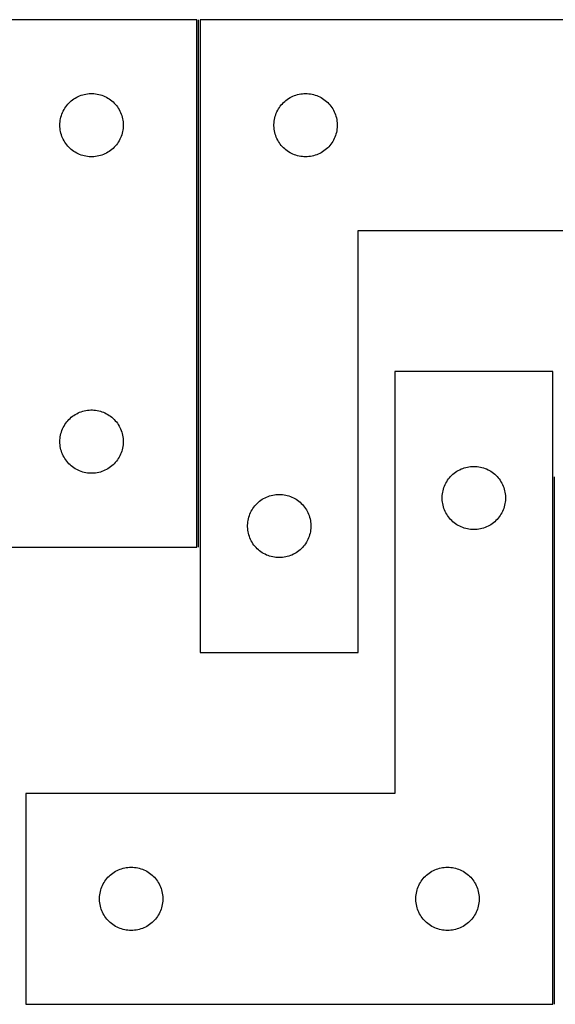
# Model space of a CAD drawing. Header units: millimetres. Extents: x 7 to 1491, y 7 to 473.
# Tile 3 of 4: x 886 to 1140, y 7 to 473. Entities that reach past the tile are written whole.
import ezdxf

# ---------------------------------------------------------------- set-up
doc = ezdxf.new("R2010")
doc.units = ezdxf.units.MM
doc.layers.add('COMMON', color=5, linetype='CONTINUOUS', true_color=0x0000ff)
doc.layers.add('CUT', color=7, linetype='CONTINUOUS', true_color=0x000000)

msp = doc.modelspace()

# ---------------------------------------------------------------- linework, layer by layer
at = {"layer": 'COMMON'}
for p, q in [((971.259817, 223.276891), (971.259817, 473.276891)), ((1140.058839, 6.561553), (1140.058839, 256.561553))]:
    msp.add_line(p, q, dxfattribs=at)
at = {"layer": 'CUT'}
for p, q in [((970.509816, 473.276891), (670.509816, 473.276891)), ((970.509816, 223.276891), (970.509816, 473.276891)), ((972.009817, 473.276891), (972.009817, 173.276891)), ((1222.009817, 473.276891), (972.009817, 473.276891)), ((909.767533, 433.746053), (910.320716, 434.285172)), ((910.320716, 434.285172), (910.900918, 434.795098)), ((910.900918, 434.795098), (911.506602, 435.27448)), ((911.506602, 435.27448), (912.13616, 435.722046)), ((912.13616, 435.722046), (912.787924, 436.13661)), ((912.787924, 436.13661), (913.460165, 436.517073)), ((913.460165, 436.517073), (914.1511, 436.862425)), ((914.1511, 436.862425), (914.858898, 437.171751)), ((914.858898, 437.171751), (915.58168, 437.444229)), ((915.58168, 437.444229), (916.317531, 437.679139)), ((916.317531, 437.679139), (917.0645, 437.875857)), ((917.0645, 437.875857), (917.820605, 438.03386)), ((917.820605, 438.03386), (918.583841, 438.152731)), ((918.583841, 438.152731), (919.352184, 438.232154)), ((919.352184, 438.232154), (920.123597, 438.271918)), ((920.123597, 438.271918), (920.896035, 438.271918)), ((920.896035, 438.271918), (921.667448, 438.232154)), ((921.667448, 438.232154), (922.435791, 438.152731)), ((922.435791, 438.152731), (923.199027, 438.03386)), ((923.199027, 438.03386), (923.955132, 437.875857)), ((923.955132, 437.875857), (924.7021, 437.679139)), ((924.7021, 437.679139), (925.437952, 437.444229)), ((925.437952, 437.444229), (926.160734, 437.171751)), ((926.160734, 437.171751), (926.868532, 436.862425)), ((926.868532, 436.862425), (927.559467, 436.517073)), ((927.559467, 436.517073), (928.231708, 436.13661)), ((928.231708, 436.13661), (928.883472, 435.722046)), ((928.883472, 435.722046), (929.51303, 435.27448)), ((929.51303, 435.27448), (930.118714, 434.795098)), ((930.118714, 434.795098), (930.698916, 434.285172)), ((930.698916, 434.285172), (931.252099, 433.746053)), ((1011.540655, 434.019174), (1012.107535, 434.54387)), ((1012.107535, 434.54387), (1012.700675, 435.038688)), ((1012.700675, 435.038688), (1013.3185, 435.502316)), ((1013.3185, 435.502316), (1013.959374, 435.933524)), ((1013.959374, 435.933524), (1014.621596, 436.33117)), ((1014.621596, 436.33117), (1015.30341, 436.694197)), ((1015.30341, 436.694197), (1016.003008, 437.021645)), ((1016.003008, 437.021645), (1016.718536, 437.312643)), ((1016.718536, 437.312643), (1017.448094, 437.566422)), ((1017.448094, 437.566422), (1018.18975, 437.782307)), ((1018.18975, 437.782307), (1018.941536, 437.959726)), ((1018.941536, 437.959726), (1019.701458, 438.098209)), ((1019.701458, 438.098209), (1020.467502, 438.197389)), ((1020.467502, 438.197389), (1021.237636, 438.257002)), ((1021.237636, 438.257002), (1022.009817, 438.276891)), ((1022.009817, 438.276891), (1022.781998, 438.257002)), ((1022.781998, 438.257002), (1023.552132, 438.197389)), ((1023.552132, 438.197389), (1024.318176, 438.098209)), ((1024.318176, 438.098209), (1025.078098, 437.959726)), ((1025.078098, 437.959726), (1025.829884, 437.782307)), ((1025.829884, 437.782307), (1026.571539, 437.566422)), ((1026.571539, 437.566422), (1027.301098, 437.312643)), ((1027.301098, 437.312643), (1028.016626, 437.021645)), ((1028.016626, 437.021645), (1028.716224, 436.694197)), ((1028.716224, 436.694197), (1029.398038, 436.33117)), ((1029.398038, 436.33117), (1030.06026, 435.933524)), ((1030.06026, 435.933524), (1030.701133, 435.502316)), ((1030.701133, 435.502316), (1031.318959, 435.038688)), ((1031.318959, 435.038688), (1031.912099, 434.54387)), ((1031.912099, 434.54387), (1032.478979, 434.019174)), ((906.765062, 429.2837), (907.09251, 429.983298)), ((907.09251, 429.983298), (907.455537, 430.665112)), ((907.455537, 430.665112), (907.853183, 431.327334)), ((907.853183, 431.327334), (908.284391, 431.968208)), ((908.284391, 431.968208), (908.748019, 432.586033)), ((908.748019, 432.586033), (909.242837, 433.179173)), ((909.242837, 433.179173), (909.767533, 433.746053)), ((931.252099, 433.746053), (931.776795, 433.179173)), ((931.776795, 433.179173), (932.271613, 432.586033)), ((932.271613, 432.586033), (932.735241, 431.968208)), ((932.735241, 431.968208), (933.166449, 431.327334)), ((933.166449, 431.327334), (933.564095, 430.665112)), ((933.564095, 430.665112), (933.927122, 429.983298)), ((933.927122, 429.983298), (934.25457, 429.2837)), ((1008.114957, 428.927809), (1008.424283, 429.635607)), ((1008.424283, 429.635607), (1008.769635, 430.326542)), ((1008.769635, 430.326542), (1009.150098, 430.998783)), ((1009.150098, 430.998783), (1009.564662, 431.650547)), ((1009.564662, 431.650547), (1010.012228, 432.280105)), ((1010.012228, 432.280105), (1010.49161, 432.885789)), ((1010.49161, 432.885789), (1011.001536, 433.465991)), ((1011.001536, 433.465991), (1011.540655, 434.019174)), ((1032.478979, 434.019174), (1033.018097, 433.465991)), ((1033.018097, 433.465991), (1033.528024, 432.885789)), ((1033.528024, 432.885789), (1034.007406, 432.280105)), ((1034.007406, 432.280105), (1034.454972, 431.650547)), ((1034.454972, 431.650547), (1034.869536, 430.998783)), ((1034.869536, 430.998783), (1035.249999, 430.326542)), ((1035.249999, 430.326542), (1035.595351, 429.635607)), ((1035.595351, 429.635607), (1035.904676, 428.927809)), ((905.529705, 424.049072), (905.589318, 424.819206)), ((905.589318, 424.819206), (905.688498, 425.58525)), ((905.688498, 425.58525), (905.826981, 426.345172)), ((905.826981, 426.345172), (906.0044, 427.096958)), ((906.0044, 427.096958), (906.220285, 427.838614)), ((906.220285, 427.838614), (906.474064, 428.568172)), ((906.474064, 428.568172), (906.765062, 429.2837)), ((934.25457, 429.2837), (934.545568, 428.568172)), ((934.545568, 428.568172), (934.799347, 427.838614)), ((934.799347, 427.838614), (935.015232, 427.096958)), ((935.015232, 427.096958), (935.192651, 426.345172)), ((935.192651, 426.345172), (935.331134, 425.58525)), ((935.331134, 425.58525), (935.430314, 424.819206)), ((935.430314, 424.819206), (935.489927, 424.049072)), ((1007.054554, 424.434523), (1007.133977, 425.202866)), ((1007.133977, 425.202866), (1007.252848, 425.966102)), ((1007.252848, 425.966102), (1007.410851, 426.722207)), ((1007.410851, 426.722207), (1007.607569, 427.469176)), ((1007.607569, 427.469176), (1007.842479, 428.205027)), ((1007.842479, 428.205027), (1008.114957, 428.927809)), ((1035.904676, 428.927809), (1036.177155, 428.205027)), ((1036.177155, 428.205027), (1036.412065, 427.469176)), ((1036.412065, 427.469176), (1036.608783, 426.722207)), ((1036.608783, 426.722207), (1036.766786, 425.966102)), ((1036.766786, 425.966102), (1036.885657, 425.202866)), ((1036.885657, 425.202866), (1036.96508, 424.434523)), ((905.509816, 423.276891), (905.529705, 424.049072)), ((905.529705, 422.50471), (905.509816, 423.276891)), ((905.589318, 421.734576), (905.529705, 422.50471)), ((905.688498, 420.968532), (905.589318, 421.734576)), ((905.826981, 420.20861), (905.688498, 420.968532)), ((906.0044, 419.456824), (905.826981, 420.20861)), ((935.192651, 420.20861), (935.015232, 419.456824)), ((935.331134, 420.968532), (935.192651, 420.20861)), ((935.430314, 421.734576), (935.331134, 420.968532)), ((935.489927, 422.50471), (935.430314, 421.734576)), ((935.489927, 424.049072), (935.509816, 423.276891)), ((935.509816, 423.276891), (935.489927, 422.50471)), ((1007.01479, 423.66311), (1007.054554, 424.434523)), ((1007.01479, 422.890672), (1007.01479, 423.66311)), ((1007.054554, 422.119259), (1007.01479, 422.890672)), ((1007.133977, 421.350916), (1007.054554, 422.119259)), ((1007.252848, 420.58768), (1007.133977, 421.350916)), ((1007.410851, 419.831575), (1007.252848, 420.58768)), ((1036.766786, 420.58768), (1036.608783, 419.831575)), ((1036.885657, 421.350916), (1036.766786, 420.58768)), ((1036.96508, 422.119259), (1036.885657, 421.350916)), ((1036.96508, 424.434523), (1037.004844, 423.66311)), ((1037.004844, 422.890672), (1036.96508, 422.119259)), ((1037.004844, 423.66311), (1037.004844, 422.890672)), ((906.220285, 418.715169), (906.0044, 419.456824)), ((906.474064, 417.98561), (906.220285, 418.715169)), ((906.765062, 417.270082), (906.474064, 417.98561)), ((907.09251, 416.570484), (906.765062, 417.270082)), ((907.455537, 415.88867), (907.09251, 416.570484)), ((907.853183, 415.226448), (907.455537, 415.88867)), ((933.564095, 415.88867), (933.166449, 415.226448)), ((933.927122, 416.570484), (933.564095, 415.88867)), ((934.25457, 417.270082), (933.927122, 416.570484)), ((934.545568, 417.98561), (934.25457, 417.270082)), ((934.799347, 418.715169), (934.545568, 417.98561)), ((935.015232, 419.456824), (934.799347, 418.715169)), ((1007.607569, 419.084607), (1007.410851, 419.831575)), ((1007.842479, 418.348755), (1007.607569, 419.084607)), ((1008.114957, 417.625973), (1007.842479, 418.348755)), ((1008.424283, 416.918175), (1008.114957, 417.625973)), ((1008.769635, 416.22724), (1008.424283, 416.918175)), ((1009.150098, 415.554999), (1008.769635, 416.22724)), ((1009.564662, 414.903235), (1009.150098, 415.554999)), ((1034.869536, 415.554999), (1034.454972, 414.903235)), ((1035.249999, 416.22724), (1034.869536, 415.554999)), ((1035.595351, 416.918175), (1035.249999, 416.22724)), ((1035.904676, 417.625973), (1035.595351, 416.918175)), ((1036.177155, 418.348755), (1035.904676, 417.625973)), ((1036.412065, 419.084607), (1036.177155, 418.348755)), ((1036.608783, 419.831575), (1036.412065, 419.084607)), ((908.284391, 414.585575), (907.853183, 415.226448)), ((908.748019, 413.967749), (908.284391, 414.585575)), ((909.242837, 413.374609), (908.748019, 413.967749)), ((909.767533, 412.807729), (909.242837, 413.374609)), ((910.320716, 412.268611), (909.767533, 412.807729)), ((910.900918, 411.758684), (910.320716, 412.268611)), ((911.506602, 411.279302), (910.900918, 411.758684)), ((912.13616, 410.831736), (911.506602, 411.279302)), ((912.787924, 410.417172), (912.13616, 410.831736)), ((928.883472, 410.831736), (928.231708, 410.417172)), ((929.51303, 411.279302), (928.883472, 410.831736)), ((930.118714, 411.758684), (929.51303, 411.279302)), ((930.698916, 412.268611), (930.118714, 411.758684)), ((931.252099, 412.807729), (930.698916, 412.268611)), ((931.776795, 413.374609), (931.252099, 412.807729)), ((932.271613, 413.967749), (931.776795, 413.374609)), ((932.735241, 414.585575), (932.271613, 413.967749)), ((933.166449, 415.226448), (932.735241, 414.585575)), ((1010.012228, 414.273677), (1009.564662, 414.903235)), ((1010.49161, 413.667993), (1010.012228, 414.273677)), ((1011.001536, 413.087791), (1010.49161, 413.667993)), ((1011.540655, 412.534608), (1011.001536, 413.087791)), ((1012.107535, 412.009912), (1011.540655, 412.534608)), ((1012.700675, 411.515094), (1012.107535, 412.009912)), ((1013.3185, 411.051466), (1012.700675, 411.515094)), ((1013.959374, 410.620258), (1013.3185, 411.051466)), ((1030.701133, 411.051466), (1030.06026, 410.620258)), ((1031.318959, 411.515094), (1030.701133, 411.051466)), ((1031.912099, 412.009912), (1031.318959, 411.515094)), ((1032.478979, 412.534608), (1031.912099, 412.009912)), ((1033.018097, 413.087791), (1032.478979, 412.534608)), ((1033.528024, 413.667993), (1033.018097, 413.087791)), ((1034.007406, 414.273677), (1033.528024, 413.667993)), ((1034.454972, 414.903235), (1034.007406, 414.273677)), ((913.460165, 410.036709), (912.787924, 410.417172)), ((914.1511, 409.691357), (913.460165, 410.036709)), ((914.858898, 409.382032), (914.1511, 409.691357)), ((915.58168, 409.109553), (914.858898, 409.382032)), ((916.317531, 408.874643), (915.58168, 409.109553)), ((917.0645, 408.677925), (916.317531, 408.874643)), ((917.820605, 408.519922), (917.0645, 408.677925)), ((918.583841, 408.401051), (917.820605, 408.519922)), ((919.352184, 408.321628), (918.583841, 408.401051)), ((920.123597, 408.281864), (919.352184, 408.321628)), ((920.896035, 408.281864), (920.123597, 408.281864)), ((921.667448, 408.321628), (920.896035, 408.281864)), ((922.435791, 408.401051), (921.667448, 408.321628)), ((923.199027, 408.519922), (922.435791, 408.401051)), ((923.955132, 408.677925), (923.199027, 408.519922)), ((924.7021, 408.874643), (923.955132, 408.677925)), ((925.437952, 409.109553), (924.7021, 408.874643)), ((926.160734, 409.382032), (925.437952, 409.109553)), ((926.868532, 409.691357), (926.160734, 409.382032)), ((927.559467, 410.036709), (926.868532, 409.691357)), ((928.231708, 410.417172), (927.559467, 410.036709)), ((1014.621596, 410.222612), (1013.959374, 410.620258)), ((1015.30341, 409.859585), (1014.621596, 410.222612)), ((1016.003008, 409.532137), (1015.30341, 409.859585)), ((1016.718536, 409.241139), (1016.003008, 409.532137)), ((1017.448094, 408.98736), (1016.718536, 409.241139)), ((1018.18975, 408.771475), (1017.448094, 408.98736)), ((1018.941536, 408.594056), (1018.18975, 408.771475)), ((1019.701458, 408.455573), (1018.941536, 408.594056)), ((1020.467502, 408.356393), (1019.701458, 408.455573)), ((1021.237636, 408.29678), (1020.467502, 408.356393)), ((1022.009817, 408.276891), (1021.237636, 408.29678)), ((1022.781998, 408.29678), (1022.009817, 408.276891)), ((1023.552132, 408.356393), (1022.781998, 408.29678)), ((1024.318176, 408.455573), (1023.552132, 408.356393)), ((1025.078098, 408.594056), (1024.318176, 408.455573)), ((1025.829884, 408.771475), (1025.078098, 408.594056)), ((1026.571539, 408.98736), (1025.829884, 408.771475)), ((1027.301098, 409.241139), (1026.571539, 408.98736)), ((1028.016626, 409.532137), (1027.301098, 409.241139)), ((1028.716224, 409.859585), (1028.016626, 409.532137)), ((1029.398038, 410.222612), (1028.716224, 409.859585)), ((1030.06026, 410.620258), (1029.398038, 410.222612)), ((1047.009817, 173.276891), (1047.009817, 373.276891)), ((1047.009817, 373.276891), (1222.009817, 373.276891)), ((1139.308838, 306.561553), (1064.308838, 306.561553)), ((1064.308838, 306.561553), (1064.308838, 106.561553)), ((1139.308838, 6.561553), (1139.308838, 306.561553)), ((910.320716, 284.285172), (910.900918, 284.795098)), ((910.900918, 284.795098), (911.506602, 285.27448)), ((911.506602, 285.27448), (912.13616, 285.722046)), ((912.13616, 285.722046), (912.787924, 286.13661)), ((912.787924, 286.13661), (913.460165, 286.517073)), ((913.460165, 286.517073), (914.1511, 286.862425)), ((914.1511, 286.862425), (914.858898, 287.171751)), ((914.858898, 287.171751), (915.58168, 287.444229)), ((915.58168, 287.444229), (916.317531, 287.679139)), ((916.317531, 287.679139), (917.0645, 287.875857)), ((917.0645, 287.875857), (917.820605, 288.03386)), ((917.820605, 288.03386), (918.583841, 288.152731)), ((918.583841, 288.152731), (919.352184, 288.232154)), ((919.352184, 288.232154), (920.123597, 288.271918)), ((920.123597, 288.271918), (920.896035, 288.271918)), ((920.896035, 288.271918), (921.667448, 288.232154)), ((921.667448, 288.232154), (922.435791, 288.152731)), ((922.435791, 288.152731), (923.199027, 288.03386)), ((923.199027, 288.03386), (923.955132, 287.875857)), ((923.955132, 287.875857), (924.7021, 287.679139)), ((924.7021, 287.679139), (925.437952, 287.444229)), ((925.437952, 287.444229), (926.160734, 287.171751)), ((926.160734, 287.171751), (926.868532, 286.862425)), ((926.868532, 286.862425), (927.559467, 286.517073)), ((927.559467, 286.517073), (928.231708, 286.13661)), ((928.231708, 286.13661), (928.883472, 285.722046)), ((928.883472, 285.722046), (929.51303, 285.27448)), ((929.51303, 285.27448), (930.118714, 284.795098)), ((930.118714, 284.795098), (930.698916, 284.285172)), ((907.09251, 279.983298), (907.455537, 280.665112)), ((907.455537, 280.665112), (907.853183, 281.327334)), ((907.853183, 281.327334), (908.284391, 281.968208)), ((908.284391, 281.968208), (908.748019, 282.586033)), ((908.748019, 282.586033), (909.242837, 283.179173)), ((909.242837, 283.179173), (909.767533, 283.746053)), ((909.767533, 283.746053), (910.320716, 284.285172)), ((930.698916, 284.285172), (931.252099, 283.746053)), ((931.252099, 283.746053), (931.776795, 283.179173)), ((931.776795, 283.179173), (932.271613, 282.586033)), ((932.271613, 282.586033), (932.735241, 281.968208)), ((932.735241, 281.968208), (933.166449, 281.327334)), ((933.166449, 281.327334), (933.564095, 280.665112)), ((933.564095, 280.665112), (933.927122, 279.983298)), ((905.589318, 274.819206), (905.688498, 275.58525)), ((905.688498, 275.58525), (905.826981, 276.345172)), ((905.826981, 276.345172), (906.0044, 277.096958)), ((906.0044, 277.096958), (906.220285, 277.838614)), ((906.220285, 277.838614), (906.474064, 278.568172)), ((906.474064, 278.568172), (906.765062, 279.2837)), ((906.765062, 279.2837), (907.09251, 279.983298)), ((933.927122, 279.983298), (934.25457, 279.2837)), ((934.25457, 279.2837), (934.545568, 278.568172)), ((934.545568, 278.568172), (934.799347, 277.838614)), ((934.799347, 277.838614), (935.015232, 277.096958)), ((935.015232, 277.096958), (935.192651, 276.345172)), ((935.192651, 276.345172), (935.331134, 275.58525)), ((935.331134, 275.58525), (935.430314, 274.819206)), ((905.509816, 273.276891), (905.529705, 274.049072)), ((905.529705, 272.50471), (905.509816, 273.276891)), ((905.529705, 274.049072), (905.589318, 274.819206)), ((905.589318, 271.734576), (905.529705, 272.50471)), ((905.688498, 270.968532), (905.589318, 271.734576)), ((905.826981, 270.20861), (905.688498, 270.968532)), ((935.331134, 270.968532), (935.192651, 270.20861)), ((935.430314, 271.734576), (935.331134, 270.968532)), ((935.430314, 274.819206), (935.489927, 274.049072)), ((935.489927, 272.50471), (935.430314, 271.734576)), ((935.489927, 274.049072), (935.509816, 273.276891)), ((935.509816, 273.276891), (935.489927, 272.50471)), ((906.0044, 269.456824), (905.826981, 270.20861)), ((906.220285, 268.715169), (906.0044, 269.456824)), ((906.474064, 267.98561), (906.220285, 268.715169)), ((906.765062, 267.270082), (906.474064, 267.98561)), ((907.09251, 266.570484), (906.765062, 267.270082)), ((907.455537, 265.88867), (907.09251, 266.570484)), ((933.927122, 266.570484), (933.564095, 265.88867)), ((934.25457, 267.270082), (933.927122, 266.570484)), ((934.545568, 267.98561), (934.25457, 267.270082)), ((934.799347, 268.715169), (934.545568, 267.98561)), ((935.015232, 269.456824), (934.799347, 268.715169)), ((935.192651, 270.20861), (935.015232, 269.456824)), ((907.853183, 265.226448), (907.455537, 265.88867)), ((908.284391, 264.585575), (907.853183, 265.226448)), ((908.748019, 263.967749), (908.284391, 264.585575)), ((909.242837, 263.374609), (908.748019, 263.967749)), ((909.767533, 262.807729), (909.242837, 263.374609)), ((910.320716, 262.268611), (909.767533, 262.807729)), ((910.900918, 261.758684), (910.320716, 262.268611)), ((911.506602, 261.279302), (910.900918, 261.758684)), ((930.118714, 261.758684), (929.51303, 261.279302)), ((930.698916, 262.268611), (930.118714, 261.758684)), ((931.252099, 262.807729), (930.698916, 262.268611)), ((931.776795, 263.374609), (931.252099, 262.807729)), ((932.271613, 263.967749), (931.776795, 263.374609)), ((932.735241, 264.585575), (932.271613, 263.967749)), ((933.166449, 265.226448), (932.735241, 264.585575)), ((933.564095, 265.88867), (933.166449, 265.226448)), ((1098.740557, 261.244388), (1099.500479, 261.382872)), ((1099.500479, 261.382872), (1100.266523, 261.482051)), ((1100.266523, 261.482051), (1101.036656, 261.541664)), ((1101.036656, 261.541664), (1101.808838, 261.561553)), ((1101.808838, 261.561553), (1102.581019, 261.541664)), ((1102.581019, 261.541664), (1103.351153, 261.482051)), ((1103.351153, 261.482051), (1104.117196, 261.382872)), ((1104.117196, 261.382872), (1104.877119, 261.244388)), ((912.13616, 260.831736), (911.506602, 261.279302)), ((912.787924, 260.417172), (912.13616, 260.831736)), ((913.460165, 260.036709), (912.787924, 260.417172)), ((914.1511, 259.691357), (913.460165, 260.036709)), ((914.858898, 259.382032), (914.1511, 259.691357)), ((915.58168, 259.109553), (914.858898, 259.382032)), ((916.317531, 258.874643), (915.58168, 259.109553)), ((917.0645, 258.677925), (916.317531, 258.874643)), ((917.820605, 258.519922), (917.0645, 258.677925)), ((918.583841, 258.401051), (917.820605, 258.519922)), ((919.352184, 258.321628), (918.583841, 258.401051)), ((920.123597, 258.281864), (919.352184, 258.321628)), ((920.896035, 258.281864), (920.123597, 258.281864)), ((921.667448, 258.321628), (920.896035, 258.281864)), ((922.435791, 258.401051), (921.667448, 258.321628)), ((923.199027, 258.519922), (922.435791, 258.401051)), ((923.955132, 258.677925), (923.199027, 258.519922)), ((924.7021, 258.874643), (923.955132, 258.677925)), ((925.437952, 259.109553), (924.7021, 258.874643)), ((926.160734, 259.382032), (925.437952, 259.109553)), ((926.868532, 259.691357), (926.160734, 259.382032)), ((927.559467, 260.036709), (926.868532, 259.691357)), ((928.231708, 260.417172), (927.559467, 260.036709)), ((928.883472, 260.831736), (928.231708, 260.417172)), ((929.51303, 261.279302), (928.883472, 260.831736)), ((1090.290631, 256.170451), (1090.800557, 256.750653)), ((1090.800557, 256.750653), (1091.339675, 257.303836)), ((1091.339675, 257.303836), (1091.906556, 257.828532)), ((1091.906556, 257.828532), (1092.499695, 258.32335)), ((1092.499695, 258.32335), (1093.117521, 258.786978)), ((1093.117521, 258.786978), (1093.758395, 259.218186)), ((1093.758395, 259.218186), (1094.420617, 259.615832)), ((1094.420617, 259.615832), (1095.102431, 259.978859)), ((1095.102431, 259.978859), (1095.802029, 260.306307)), ((1095.802029, 260.306307), (1096.517556, 260.597305)), ((1096.517556, 260.597305), (1097.247115, 260.851084)), ((1097.247115, 260.851084), (1097.988771, 261.066969)), ((1097.988771, 261.066969), (1098.740557, 261.244388)), ((1104.877119, 261.244388), (1105.628904, 261.066969)), ((1105.628904, 261.066969), (1106.37056, 260.851084)), ((1106.37056, 260.851084), (1107.100119, 260.597305)), ((1107.100119, 260.597305), (1107.815646, 260.306307)), ((1107.815646, 260.306307), (1108.515244, 259.978859)), ((1108.515244, 259.978859), (1109.197059, 259.615832)), ((1109.197059, 259.615832), (1109.85928, 259.218186)), ((1109.85928, 259.218186), (1110.500154, 258.786978)), ((1110.500154, 258.786978), (1111.11798, 258.32335)), ((1111.11798, 258.32335), (1111.711119, 257.828532)), ((1111.711119, 257.828532), (1112.278, 257.303836)), ((1112.278, 257.303836), (1112.817118, 256.750653)), ((1112.817118, 256.750653), (1113.327044, 256.170451)), ((1087.641499, 251.489689), (1087.913978, 252.212472)), ((1087.913978, 252.212472), (1088.223304, 252.920269)), ((1088.223304, 252.920269), (1088.568656, 253.611204)), ((1088.568656, 253.611204), (1088.949118, 254.283445)), ((1088.949118, 254.283445), (1089.363682, 254.935209)), ((1089.363682, 254.935209), (1089.811249, 255.564767)), ((1089.811249, 255.564767), (1090.290631, 256.170451)), ((1113.327044, 256.170451), (1113.806426, 255.564767)), ((1113.806426, 255.564767), (1114.253993, 254.935209)), ((1114.253993, 254.935209), (1114.668557, 254.283445)), ((1114.668557, 254.283445), (1115.04902, 253.611204)), ((1115.04902, 253.611204), (1115.394372, 252.920269)), ((1115.394372, 252.920269), (1115.703697, 252.212472)), ((1115.703697, 252.212472), (1115.976176, 251.489689)), ((1004.218536, 247.312643), (1004.948094, 247.566422)), ((1004.948094, 247.566422), (1005.68975, 247.782307)), ((1005.68975, 247.782307), (1006.441536, 247.959726)), ((1006.441536, 247.959726), (1007.201458, 248.098209)), ((1007.201458, 248.098209), (1007.967502, 248.197389)), ((1007.967502, 248.197389), (1008.737636, 248.257002)), ((1008.737636, 248.257002), (1009.509817, 248.276891)), ((1009.509817, 248.276891), (1010.281998, 248.257002)), ((1010.281998, 248.257002), (1011.052132, 248.197389)), ((1011.052132, 248.197389), (1011.818176, 248.098209)), ((1011.818176, 248.098209), (1012.578098, 247.959726)), ((1012.578098, 247.959726), (1013.329884, 247.782307)), ((1013.329884, 247.782307), (1014.071539, 247.566422)), ((1014.071539, 247.566422), (1014.801098, 247.312643)), ((1086.813811, 246.947772), (1086.853575, 247.719185)), ((1086.853575, 247.719185), (1086.932997, 248.487528)), ((1086.932997, 248.487528), (1087.051868, 249.250764)), ((1087.051868, 249.250764), (1087.209872, 250.006869)), ((1087.209872, 250.006869), (1087.406589, 250.753838)), ((1087.406589, 250.753838), (1087.641499, 251.489689)), ((1115.976176, 251.489689), (1116.211086, 250.753838)), ((1116.211086, 250.753838), (1116.407803, 250.006869)), ((1116.407803, 250.006869), (1116.565807, 249.250764)), ((1116.565807, 249.250764), (1116.684678, 248.487528)), ((1116.684678, 248.487528), (1116.7641, 247.719185)), ((1116.7641, 247.719185), (1116.803865, 246.947772)), ((997.512228, 242.280105), (997.99161, 242.885789)), ((997.99161, 242.885789), (998.501536, 243.465991)), ((998.501536, 243.465991), (999.040655, 244.019174)), ((999.040655, 244.019174), (999.607535, 244.54387)), ((999.607535, 244.54387), (1000.200675, 245.038688)), ((1000.200675, 245.038688), (1000.8185, 245.502316)), ((1000.8185, 245.502316), (1001.459374, 245.933524)), ((1001.459374, 245.933524), (1002.121596, 246.33117)), ((1002.121596, 246.33117), (1002.80341, 246.694197)), ((1002.80341, 246.694197), (1003.503008, 247.021645)), ((1003.503008, 247.021645), (1004.218536, 247.312643)), ((1014.801098, 247.312643), (1015.516626, 247.021645)), ((1015.516626, 247.021645), (1016.216224, 246.694197)), ((1016.216224, 246.694197), (1016.898038, 246.33117)), ((1016.898038, 246.33117), (1017.56026, 245.933524)), ((1017.56026, 245.933524), (1018.201133, 245.502316)), ((1018.201133, 245.502316), (1018.818959, 245.038688)), ((1018.818959, 245.038688), (1019.412099, 244.54387)), ((1019.412099, 244.54387), (1019.978979, 244.019174)), ((1019.978979, 244.019174), (1020.518097, 243.465991)), ((1020.518097, 243.465991), (1021.028024, 242.885789)), ((1021.028024, 242.885789), (1021.507406, 242.280105)), ((1086.813811, 246.175334), (1086.813811, 246.947772)), ((1086.853575, 245.403921), (1086.813811, 246.175334)), ((1086.932997, 244.635578), (1086.853575, 245.403921)), ((1087.051868, 243.872342), (1086.932997, 244.635578)), ((1087.209872, 243.116237), (1087.051868, 243.872342)), ((1087.406589, 242.369269), (1087.209872, 243.116237)), ((1116.407803, 243.116237), (1116.211086, 242.369269)), ((1116.565807, 243.872342), (1116.407803, 243.116237)), ((1116.684678, 244.635578), (1116.565807, 243.872342)), ((1116.7641, 245.403921), (1116.684678, 244.635578)), ((1116.803865, 246.175334), (1116.7641, 245.403921)), ((1116.803865, 246.947772), (1116.803865, 246.175334)), ((995.107569, 237.469176), (995.342479, 238.205027)), ((995.342479, 238.205027), (995.614957, 238.927809)), ((995.614957, 238.927809), (995.924283, 239.635607)), ((995.924283, 239.635607), (996.269635, 240.326542)), ((996.269635, 240.326542), (996.650098, 240.998783)), ((996.650098, 240.998783), (997.064662, 241.650547)), ((997.064662, 241.650547), (997.512228, 242.280105)), ((1021.507406, 242.280105), (1021.954972, 241.650547)), ((1021.954972, 241.650547), (1022.369536, 240.998783)), ((1022.369536, 240.998783), (1022.749999, 240.326542)), ((1022.749999, 240.326542), (1023.095351, 239.635607)), ((1023.095351, 239.635607), (1023.404676, 238.927809)), ((1023.404676, 238.927809), (1023.677155, 238.205027)), ((1023.677155, 238.205027), (1023.912065, 237.469176)), ((1087.641499, 241.633417), (1087.406589, 242.369269)), ((1087.913978, 240.910635), (1087.641499, 241.633417)), ((1088.223304, 240.202837), (1087.913978, 240.910635)), ((1088.568656, 239.511902), (1088.223304, 240.202837)), ((1088.949118, 238.839661), (1088.568656, 239.511902)), ((1089.363682, 238.187897), (1088.949118, 238.839661)), ((1089.811249, 237.558339), (1089.363682, 238.187897)), ((1114.253993, 238.187897), (1113.806426, 237.558339)), ((1114.668557, 238.839661), (1114.253993, 238.187897)), ((1115.04902, 239.511902), (1114.668557, 238.839661)), ((1115.394372, 240.202837), (1115.04902, 239.511902)), ((1115.703697, 240.910635), (1115.394372, 240.202837)), ((1115.976176, 241.633417), (1115.703697, 240.910635)), ((1116.211086, 242.369269), (1115.976176, 241.633417)), ((994.51479, 233.66311), (994.554554, 234.434523)), ((994.51479, 232.890672), (994.51479, 233.66311)), ((994.554554, 234.434523), (994.633977, 235.202866)), ((994.633977, 235.202866), (994.752848, 235.966102)), ((994.752848, 235.966102), (994.910851, 236.722207)), ((994.910851, 236.722207), (995.107569, 237.469176)), ((1023.912065, 237.469176), (1024.108783, 236.722207)), ((1024.108783, 236.722207), (1024.266786, 235.966102)), ((1024.266786, 235.966102), (1024.385657, 235.202866)), ((1024.385657, 235.202866), (1024.46508, 234.434523)), ((1024.46508, 234.434523), (1024.504844, 233.66311)), ((1024.504844, 233.66311), (1024.504844, 232.890672)), ((1090.290631, 236.952655), (1089.811249, 237.558339)), ((1090.800557, 236.372453), (1090.290631, 236.952655)), ((1091.339675, 235.81927), (1090.800557, 236.372453)), ((1091.906556, 235.294574), (1091.339675, 235.81927)), ((1092.499695, 234.799756), (1091.906556, 235.294574)), ((1093.117521, 234.336128), (1092.499695, 234.799756)), ((1093.758395, 233.90492), (1093.117521, 234.336128)), ((1094.420617, 233.507274), (1093.758395, 233.90492)), ((1095.102431, 233.144247), (1094.420617, 233.507274)), ((1109.197059, 233.507274), (1108.515244, 233.144247)), ((1109.85928, 233.90492), (1109.197059, 233.507274)), ((1110.500154, 234.336128), (1109.85928, 233.90492)), ((1111.11798, 234.799756), (1110.500154, 234.336128)), ((1111.711119, 235.294574), (1111.11798, 234.799756)), ((1112.278, 235.81927), (1111.711119, 235.294574)), ((1112.817118, 236.372453), (1112.278, 235.81927)), ((1113.327044, 236.952655), (1112.817118, 236.372453)), ((1113.806426, 237.558339), (1113.327044, 236.952655)), ((994.554554, 232.119259), (994.51479, 232.890672)), ((994.633977, 231.350916), (994.554554, 232.119259)), ((994.752848, 230.58768), (994.633977, 231.350916)), ((994.910851, 229.831575), (994.752848, 230.58768)), ((995.107569, 229.084607), (994.910851, 229.831575)), ((995.342479, 228.348755), (995.107569, 229.084607)), ((1023.912065, 229.084607), (1023.677155, 228.348755)), ((1024.108783, 229.831575), (1023.912065, 229.084607)), ((1024.266786, 230.58768), (1024.108783, 229.831575)), ((1024.385657, 231.350916), (1024.266786, 230.58768)), ((1024.46508, 232.119259), (1024.385657, 231.350916)), ((1024.504844, 232.890672), (1024.46508, 232.119259)), ((1095.802029, 232.8168), (1095.102431, 233.144247)), ((1096.517556, 232.525801), (1095.802029, 232.8168)), ((1097.247115, 232.272022), (1096.517556, 232.525801)), ((1097.988771, 232.056137), (1097.247115, 232.272022)), ((1098.740557, 231.878718), (1097.988771, 232.056137)), ((1099.500479, 231.740235), (1098.740557, 231.878718)), ((1100.266523, 231.641055), (1099.500479, 231.740235)), ((1101.036656, 231.581442), (1100.266523, 231.641055)), ((1101.808838, 231.561553), (1101.036656, 231.581442)), ((1102.581019, 231.581442), (1101.808838, 231.561553)), ((1103.351153, 231.641055), (1102.581019, 231.581442)), ((1104.117196, 231.740235), (1103.351153, 231.641055)), ((1104.877119, 231.878718), (1104.117196, 231.740235)), ((1105.628904, 232.056137), (1104.877119, 231.878718)), ((1106.37056, 232.272022), (1105.628904, 232.056137)), ((1107.100119, 232.525801), (1106.37056, 232.272022)), ((1107.815646, 232.8168), (1107.100119, 232.525801)), ((1108.515244, 233.144247), (1107.815646, 232.8168)), ((995.614957, 227.625973), (995.342479, 228.348755)), ((995.924283, 226.918175), (995.614957, 227.625973)), ((996.269635, 226.22724), (995.924283, 226.918175)), ((996.650098, 225.554999), (996.269635, 226.22724)), ((997.064662, 224.903235), (996.650098, 225.554999)), ((997.512228, 224.273677), (997.064662, 224.903235)), ((997.99161, 223.667993), (997.512228, 224.273677)), ((1021.507406, 224.273677), (1021.028024, 223.667993)), ((1021.954972, 224.903235), (1021.507406, 224.273677)), ((1022.369536, 225.554999), (1021.954972, 224.903235)), ((1022.749999, 226.22724), (1022.369536, 225.554999)), ((1023.095351, 226.918175), (1022.749999, 226.22724)), ((1023.404676, 227.625973), (1023.095351, 226.918175)), ((1023.677155, 228.348755), (1023.404676, 227.625973)), ((870.509816, 223.276891), (970.509816, 223.276891)), ((998.501536, 223.087791), (997.99161, 223.667993)), ((999.040655, 222.534608), (998.501536, 223.087791)), ((999.607535, 222.009912), (999.040655, 222.534608)), ((1000.200675, 221.515094), (999.607535, 222.009912)), ((1000.8185, 221.051466), (1000.200675, 221.515094)), ((1001.459374, 220.620258), (1000.8185, 221.051466)), ((1002.121596, 220.222612), (1001.459374, 220.620258)), ((1002.80341, 219.859585), (1002.121596, 220.222612)), ((1003.503008, 219.532137), (1002.80341, 219.859585)), ((1004.218536, 219.241139), (1003.503008, 219.532137)), ((1015.516626, 219.532137), (1014.801098, 219.241139)), ((1016.216224, 219.859585), (1015.516626, 219.532137)), ((1016.898038, 220.222612), (1016.216224, 219.859585)), ((1017.56026, 220.620258), (1016.898038, 220.222612)), ((1018.201133, 221.051466), (1017.56026, 220.620258)), ((1018.818959, 221.515094), (1018.201133, 221.051466)), ((1019.412099, 222.009912), (1018.818959, 221.515094)), ((1019.978979, 222.534608), (1019.412099, 222.009912)), ((1020.518097, 223.087791), (1019.978979, 222.534608)), ((1021.028024, 223.667993), (1020.518097, 223.087791)), ((1004.948094, 218.98736), (1004.218536, 219.241139)), ((1005.68975, 218.771475), (1004.948094, 218.98736)), ((1006.441536, 218.594056), (1005.68975, 218.771475)), ((1007.201458, 218.455573), (1006.441536, 218.594056)), ((1007.967502, 218.356393), (1007.201458, 218.455573)), ((1008.737636, 218.29678), (1007.967502, 218.356393)), ((1009.509817, 218.276891), (1008.737636, 218.29678)), ((1010.281998, 218.29678), (1009.509817, 218.276891)), ((1011.052132, 218.356393), (1010.281998, 218.29678)), ((1011.818176, 218.455573), (1011.052132, 218.356393)), ((1012.578098, 218.594056), (1011.818176, 218.455573)), ((1013.329884, 218.771475), (1012.578098, 218.594056)), ((1014.071539, 218.98736), (1013.329884, 218.771475)), ((1014.801098, 219.241139), (1014.071539, 218.98736)), ((972.009817, 173.276891), (1047.009817, 173.276891)), ((1064.308838, 106.561553), (889.308838, 106.561553)), ((889.308838, 106.561553), (889.308838, 6.561553)), ((932.602431, 69.978859), (933.302029, 70.306307)), ((933.302029, 70.306307), (934.017556, 70.597305)), ((934.017556, 70.597305), (934.747115, 70.851084)), ((934.747115, 70.851084), (935.488771, 71.066969)), ((935.488771, 71.066969), (936.240557, 71.244388)), ((936.240557, 71.244388), (937.000479, 71.382872)), ((937.000479, 71.382872), (937.766523, 71.482051)), ((937.766523, 71.482051), (938.536656, 71.541664)), ((938.536656, 71.541664), (939.308838, 71.561553)), ((939.308838, 71.561553), (940.081019, 71.541664)), ((940.081019, 71.541664), (940.851153, 71.482051)), ((940.851153, 71.482051), (941.617196, 71.382872)), ((941.617196, 71.382872), (942.377119, 71.244388)), ((942.377119, 71.244388), (943.128904, 71.066969)), ((943.128904, 71.066969), (943.87056, 70.851084)), ((943.87056, 70.851084), (944.600119, 70.597305)), ((944.600119, 70.597305), (945.315646, 70.306307)), ((945.315646, 70.306307), (946.015244, 69.978859)), ((1082.602431, 69.978859), (1083.302029, 70.306307)), ((1083.302029, 70.306307), (1084.017556, 70.597305)), ((1084.017556, 70.597305), (1084.747115, 70.851084)), ((1084.747115, 70.851084), (1085.488771, 71.066969)), ((1085.488771, 71.066969), (1086.240557, 71.244388)), ((1086.240557, 71.244388), (1087.000479, 71.382872)), ((1087.000479, 71.382872), (1087.766523, 71.482051)), ((1087.766523, 71.482051), (1088.536656, 71.541664)), ((1088.536656, 71.541664), (1089.308838, 71.561553)), ((1089.308838, 71.561553), (1090.081019, 71.541664)), ((1090.081019, 71.541664), (1090.851153, 71.482051)), ((1090.851153, 71.482051), (1091.617196, 71.382872)), ((1091.617196, 71.382872), (1092.377119, 71.244388)), ((1092.377119, 71.244388), (1093.128904, 71.066969)), ((1093.128904, 71.066969), (1093.87056, 70.851084)), ((1093.87056, 70.851084), (1094.600119, 70.597305)), ((1094.600119, 70.597305), (1095.315646, 70.306307)), ((1095.315646, 70.306307), (1096.015244, 69.978859)), ((926.863682, 64.935209), (927.311249, 65.564767)), ((927.311249, 65.564767), (927.790631, 66.170451)), ((927.790631, 66.170451), (928.300557, 66.750653)), ((928.300557, 66.750653), (928.839675, 67.303836)), ((928.839675, 67.303836), (929.406556, 67.828532)), ((929.406556, 67.828532), (929.999695, 68.32335)), ((929.999695, 68.32335), (930.617521, 68.786978)), ((930.617521, 68.786978), (931.258395, 69.218186)), ((931.258395, 69.218186), (931.920617, 69.615832)), ((931.920617, 69.615832), (932.602431, 69.978859)), ((946.015244, 69.978859), (946.697059, 69.615832)), ((946.697059, 69.615832), (947.35928, 69.218186)), ((947.35928, 69.218186), (948.000154, 68.786978)), ((948.000154, 68.786978), (948.61798, 68.32335)), ((948.61798, 68.32335), (949.211119, 67.828532)), ((949.211119, 67.828532), (949.778, 67.303836)), ((949.778, 67.303836), (950.317118, 66.750653)), ((950.317118, 66.750653), (950.827044, 66.170451)), ((950.827044, 66.170451), (951.306426, 65.564767)), ((951.306426, 65.564767), (951.753993, 64.935209)), ((1076.863682, 64.935209), (1077.311249, 65.564767)), ((1077.311249, 65.564767), (1077.790631, 66.170451)), ((1077.790631, 66.170451), (1078.300557, 66.750653)), ((1078.300557, 66.750653), (1078.839675, 67.303836)), ((1078.839675, 67.303836), (1079.406556, 67.828532)), ((1079.406556, 67.828532), (1079.999695, 68.32335)), ((1079.999695, 68.32335), (1080.617521, 68.786978)), ((1080.617521, 68.786978), (1081.258395, 69.218186)), ((1081.258395, 69.218186), (1081.920617, 69.615832)), ((1081.920617, 69.615832), (1082.602431, 69.978859)), ((1096.015244, 69.978859), (1096.697059, 69.615832)), ((1096.697059, 69.615832), (1097.35928, 69.218186)), ((1097.35928, 69.218186), (1098.000154, 68.786978)), ((1098.000154, 68.786978), (1098.61798, 68.32335)), ((1098.61798, 68.32335), (1099.211119, 67.828532)), ((1099.211119, 67.828532), (1099.778, 67.303836)), ((1099.778, 67.303836), (1100.317118, 66.750653)), ((1100.317118, 66.750653), (1100.827044, 66.170451)), ((1100.827044, 66.170451), (1101.306426, 65.564767)), ((1101.306426, 65.564767), (1101.753993, 64.935209)), ((924.709872, 60.006869), (924.906589, 60.753838)), ((924.906589, 60.753838), (925.141499, 61.489689)), ((925.141499, 61.489689), (925.413978, 62.212472)), ((925.413978, 62.212472), (925.723304, 62.920269)), ((925.723304, 62.920269), (926.068656, 63.611204)), ((926.068656, 63.611204), (926.449118, 64.283445)), ((926.449118, 64.283445), (926.863682, 64.935209)), ((951.753993, 64.935209), (952.168557, 64.283445)), ((952.168557, 64.283445), (952.54902, 63.611204)), ((952.54902, 63.611204), (952.894372, 62.920269)), ((952.894372, 62.920269), (953.203697, 62.212472)), ((953.203697, 62.212472), (953.476176, 61.489689)), ((953.476176, 61.489689), (953.711086, 60.753838)), ((953.711086, 60.753838), (953.907803, 60.006869)), ((1074.709872, 60.006869), (1074.906589, 60.753838)), ((1074.906589, 60.753838), (1075.141499, 61.489689)), ((1075.141499, 61.489689), (1075.413978, 62.212472)), ((1075.413978, 62.212472), (1075.723304, 62.920269)), ((1075.723304, 62.920269), (1076.068656, 63.611204)), ((1076.068656, 63.611204), (1076.449118, 64.283445)), ((1076.449118, 64.283445), (1076.863682, 64.935209)), ((1101.753993, 64.935209), (1102.168557, 64.283445)), ((1102.168557, 64.283445), (1102.54902, 63.611204)), ((1102.54902, 63.611204), (1102.894372, 62.920269)), ((1102.894372, 62.920269), (1103.203697, 62.212472)), ((1103.203697, 62.212472), (1103.476176, 61.489689)), ((1103.476176, 61.489689), (1103.711086, 60.753838)), ((1103.711086, 60.753838), (1103.907803, 60.006869)), ((924.313811, 56.947772), (924.353575, 57.719185)), ((924.313811, 56.175334), (924.313811, 56.947772)), ((924.353575, 55.403921), (924.313811, 56.175334)), ((924.353575, 57.719185), (924.432997, 58.487528)), ((924.432997, 58.487528), (924.551868, 59.250764)), ((924.551868, 59.250764), (924.709872, 60.006869)), ((953.907803, 60.006869), (954.065807, 59.250764)), ((954.065807, 59.250764), (954.184678, 58.487528)), ((954.184678, 58.487528), (954.2641, 57.719185)), ((954.2641, 57.719185), (954.303865, 56.947772)), ((954.303865, 56.175334), (954.2641, 55.403921)), ((954.303865, 56.947772), (954.303865, 56.175334)), ((1074.313811, 56.947772), (1074.353575, 57.719185)), ((1074.313811, 56.175334), (1074.313811, 56.947772)), ((1074.353575, 55.403921), (1074.313811, 56.175334)), ((1074.353575, 57.719185), (1074.432997, 58.487528)), ((1074.432997, 58.487528), (1074.551868, 59.250764)), ((1074.551868, 59.250764), (1074.709872, 60.006869)), ((1103.907803, 60.006869), (1104.065807, 59.250764)), ((1104.065807, 59.250764), (1104.184678, 58.487528)), ((1104.184678, 58.487528), (1104.2641, 57.719185)), ((1104.2641, 57.719185), (1104.303865, 56.947772)), ((1104.303865, 56.175334), (1104.2641, 55.403921)), ((1104.303865, 56.947772), (1104.303865, 56.175334)), ((924.432997, 54.635578), (924.353575, 55.403921)), ((924.551868, 53.872342), (924.432997, 54.635578)), ((924.709872, 53.116237), (924.551868, 53.872342)), ((924.906589, 52.369269), (924.709872, 53.116237)), ((925.141499, 51.633417), (924.906589, 52.369269)), ((925.413978, 50.910635), (925.141499, 51.633417)), ((953.476176, 51.633417), (953.203697, 50.910635)), ((953.711086, 52.369269), (953.476176, 51.633417)), ((953.907803, 53.116237), (953.711086, 52.369269)), ((954.065807, 53.872342), (953.907803, 53.116237)), ((954.184678, 54.635578), (954.065807, 53.872342)), ((954.2641, 55.403921), (954.184678, 54.635578)), ((1074.432997, 54.635578), (1074.353575, 55.403921)), ((1074.551868, 53.872342), (1074.432997, 54.635578)), ((1074.709872, 53.116237), (1074.551868, 53.872342)), ((1074.906589, 52.369269), (1074.709872, 53.116237)), ((1075.141499, 51.633417), (1074.906589, 52.369269)), ((1075.413978, 50.910635), (1075.141499, 51.633417)), ((1103.476176, 51.633417), (1103.203697, 50.910635)), ((1103.711086, 52.369269), (1103.476176, 51.633417)), ((1103.907803, 53.116237), (1103.711086, 52.369269)), ((1104.065807, 53.872342), (1103.907803, 53.116237)), ((1104.184678, 54.635578), (1104.065807, 53.872342)), ((1104.2641, 55.403921), (1104.184678, 54.635578)), ((925.723304, 50.202837), (925.413978, 50.910635)), ((926.068656, 49.511902), (925.723304, 50.202837)), ((926.449118, 48.839661), (926.068656, 49.511902)), ((926.863682, 48.187897), (926.449118, 48.839661)), ((927.311249, 47.558339), (926.863682, 48.187897)), ((927.790631, 46.952655), (927.311249, 47.558339)), ((928.300557, 46.372453), (927.790631, 46.952655)), ((950.827044, 46.952655), (950.317118, 46.372453)), ((951.306426, 47.558339), (950.827044, 46.952655)), ((951.753993, 48.187897), (951.306426, 47.558339)), ((952.168557, 48.839661), (951.753993, 48.187897)), ((952.54902, 49.511902), (952.168557, 48.839661)), ((952.894372, 50.202837), (952.54902, 49.511902)), ((953.203697, 50.910635), (952.894372, 50.202837)), ((1075.723304, 50.202837), (1075.413978, 50.910635)), ((1076.068656, 49.511902), (1075.723304, 50.202837)), ((1076.449118, 48.839661), (1076.068656, 49.511902)), ((1076.863682, 48.187897), (1076.449118, 48.839661)), ((1077.311249, 47.558339), (1076.863682, 48.187897)), ((1077.790631, 46.952655), (1077.311249, 47.558339)), ((1078.300557, 46.372453), (1077.790631, 46.952655)), ((1100.827044, 46.952655), (1100.317118, 46.372453)), ((1101.306426, 47.558339), (1100.827044, 46.952655)), ((1101.753993, 48.187897), (1101.306426, 47.558339)), ((1102.168557, 48.839661), (1101.753993, 48.187897)), ((1102.54902, 49.511902), (1102.168557, 48.839661)), ((1102.894372, 50.202837), (1102.54902, 49.511902)), ((1103.203697, 50.910635), (1102.894372, 50.202837)), ((928.839675, 45.81927), (928.300557, 46.372453)), ((929.406556, 45.294574), (928.839675, 45.81927)), ((929.999695, 44.799756), (929.406556, 45.294574)), ((930.617521, 44.336128), (929.999695, 44.799756)), ((931.258395, 43.90492), (930.617521, 44.336128)), ((931.920617, 43.507274), (931.258395, 43.90492)), ((932.602431, 43.144247), (931.920617, 43.507274)), ((933.302029, 42.8168), (932.602431, 43.144247)), ((934.017556, 42.525801), (933.302029, 42.8168)), ((934.747115, 42.272022), (934.017556, 42.525801)), ((935.488771, 42.056137), (934.747115, 42.272022)), ((936.240557, 41.878718), (935.488771, 42.056137)), ((943.128904, 42.056137), (942.377119, 41.878718)), ((943.87056, 42.272022), (943.128904, 42.056137)), ((944.600119, 42.525801), (943.87056, 42.272022)), ((945.315646, 42.8168), (944.600119, 42.525801)), ((946.015244, 43.144247), (945.315646, 42.8168)), ((946.697059, 43.507274), (946.015244, 43.144247)), ((947.35928, 43.90492), (946.697059, 43.507274)), ((948.000154, 44.336128), (947.35928, 43.90492)), ((948.61798, 44.799756), (948.000154, 44.336128)), ((949.211119, 45.294574), (948.61798, 44.799756)), ((949.778, 45.81927), (949.211119, 45.294574)), ((950.317118, 46.372453), (949.778, 45.81927)), ((1078.839675, 45.81927), (1078.300557, 46.372453)), ((1079.406556, 45.294574), (1078.839675, 45.81927)), ((1079.999695, 44.799756), (1079.406556, 45.294574)), ((1080.617521, 44.336128), (1079.999695, 44.799756)), ((1081.258395, 43.90492), (1080.617521, 44.336128)), ((1081.920617, 43.507274), (1081.258395, 43.90492)), ((1082.602431, 43.144247), (1081.920617, 43.507274)), ((1083.302029, 42.8168), (1082.602431, 43.144247)), ((1084.017556, 42.525801), (1083.302029, 42.8168)), ((1084.747115, 42.272022), (1084.017556, 42.525801)), ((1085.488771, 42.056137), (1084.747115, 42.272022)), ((1086.240557, 41.878718), (1085.488771, 42.056137)), ((1093.128904, 42.056137), (1092.377119, 41.878718)), ((1093.87056, 42.272022), (1093.128904, 42.056137)), ((1094.600119, 42.525801), (1093.87056, 42.272022)), ((1095.315646, 42.8168), (1094.600119, 42.525801)), ((1096.015244, 43.144247), (1095.315646, 42.8168)), ((1096.697059, 43.507274), (1096.015244, 43.144247)), ((1097.35928, 43.90492), (1096.697059, 43.507274)), ((1098.000154, 44.336128), (1097.35928, 43.90492)), ((1098.61798, 44.799756), (1098.000154, 44.336128)), ((1099.211119, 45.294574), (1098.61798, 44.799756)), ((1099.778, 45.81927), (1099.211119, 45.294574)), ((1100.317118, 46.372453), (1099.778, 45.81927)), ((937.000479, 41.740235), (936.240557, 41.878718)), ((937.766523, 41.641055), (937.000479, 41.740235)), ((938.536656, 41.581442), (937.766523, 41.641055)), ((939.308838, 41.561553), (938.536656, 41.581442)), ((940.081019, 41.581442), (939.308838, 41.561553)), ((940.851153, 41.641055), (940.081019, 41.581442)), ((941.617196, 41.740235), (940.851153, 41.641055)), ((942.377119, 41.878718), (941.617196, 41.740235)), ((1087.000479, 41.740235), (1086.240557, 41.878718)), ((1087.766523, 41.641055), (1087.000479, 41.740235)), ((1088.536656, 41.581442), (1087.766523, 41.641055)), ((1089.308838, 41.561553), (1088.536656, 41.581442)), ((1090.081019, 41.581442), (1089.308838, 41.561553)), ((1090.851153, 41.641055), (1090.081019, 41.581442)), ((1091.617196, 41.740235), (1090.851153, 41.641055)), ((1092.377119, 41.878718), (1091.617196, 41.740235)), ((889.308838, 6.561553), (1139.308838, 6.561553))]:
    msp.add_line(p, q, dxfattribs=at)

doc.saveas('drawing.dxf')
